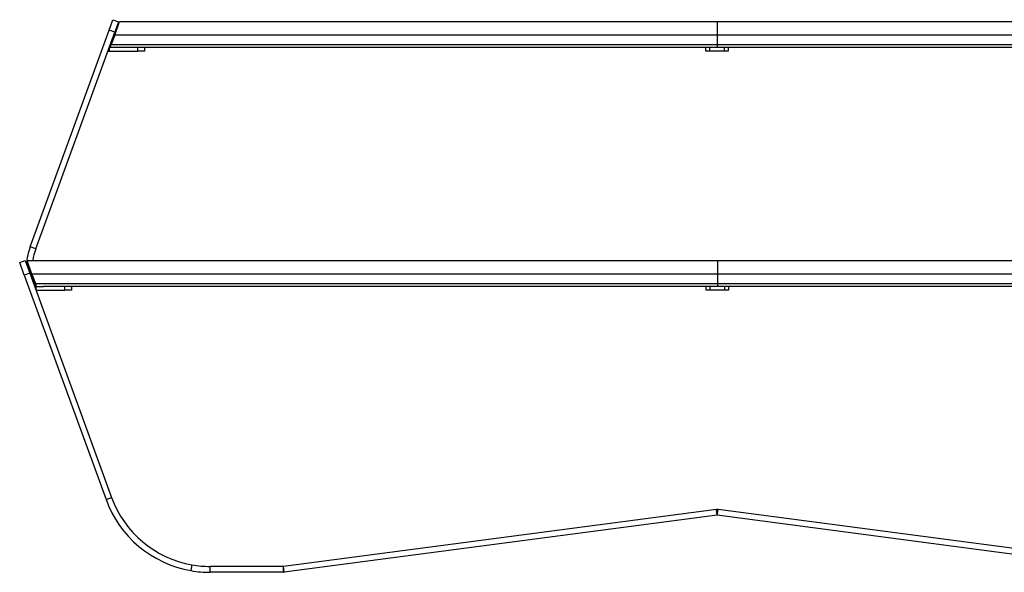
# Model space of a CAD drawing. Header units: millimetres. Extents: x 72 to 2598, y 61 to 1542.
# Tile 3 of 7: x 72 to 1406, y 793 to 1542. Entities that reach past the tile are written whole.
import ezdxf

# ---------------------------------------------------------------- set-up
doc = ezdxf.new("R2010")
doc.units = ezdxf.units.MM

msp = doc.modelspace()

# ---------------------------------------------------------------- linework, layer by layer
at = {"color": 7, "linetype": 'Continuous', "lineweight": 25}
for p, q in [((193.381, 1528.301), (198.511, 1542.397)), ((198.511, 1542.397), (206.028, 1539.661)), ((200.832, 1521.518), (207.52, 1539.892)), ((206.028, 1539.661), (200.898, 1525.565)), ((207.52, 1539.892), (1016.781, 1539.892)), ((1016.781, 1539.892), (1016.781, 1521.518)), ((1016.781, 1539.892), (1826.042, 1539.892)), ((86.357, 1234.257), (193.381, 1528.301)), ((93.875, 1231.52), (200.898, 1525.565)), ((200.898, 1525.565), (193.381, 1528.301)), ((200.832, 1521.518), (196.191, 1508.767)), ((1016.781, 1521.518), (200.832, 1521.518)), ((1832.73, 1521.518), (1016.781, 1521.518)), ((1016.781, 1521.518), (1016.781, 1508.767)), ((194.781, 1504.892), (196.191, 1508.767)), ((196.191, 1508.767), (1016.781, 1508.767)), ((1016.781, 1508.767), (1837.371, 1508.767)), ((1016.781, 1508.767), (1016.781, 1504.892)), ((191.554, 1499.892), (193.374, 1499.892)), ((193.374, 1504.892), (193.374, 1499.892)), ((193.374, 1504.892), (194.781, 1504.892)), ((193.374, 1499.892), (232.245, 1499.892)), ((1016.781, 1504.892), (194.781, 1504.892)), ((232.245, 1499.892), (232.245, 1504.892)), ((241.374, 1499.892), (232.245, 1499.892)), ((241.374, 1504.892), (241.374, 1499.892)), ((1001.781, 1499.892), (1001.781, 1504.892)), ((1006.781, 1499.892), (1001.781, 1499.892)), ((1006.781, 1504.892), (1006.781, 1499.892)), ((1026.781, 1499.892), (1006.781, 1499.892)), ((1838.781, 1504.892), (1016.781, 1504.892)), ((1026.781, 1499.892), (1026.781, 1504.892)), ((1031.781, 1499.892), (1026.781, 1499.892)), ((1031.781, 1504.892), (1031.781, 1499.892)), ((93.875, 1231.52), (86.357, 1234.257)), ((72.141, 1213.118), (79.659, 1215.854)), ((79.659, 1215.854), (85.877, 1198.77)), ((82.059, 1215.854), (81.787, 1215.854)), ((81.787, 1215.854), (83.607, 1210.854)), ((82.059, 1215.854), (1017.559, 1215.854)), ((88.746, 1197.48), (82.059, 1215.854)), ((1017.559, 1215.854), (1953.059, 1215.854)), ((1017.559, 1215.854), (1017.559, 1197.48)), ((78.359, 1196.034), (72.141, 1213.118)), ((92.706, 1185.854), (83.607, 1210.854)), ((85.877, 1198.77), (78.359, 1196.034)), ((78.359, 1196.034), (189.086, 891.815)), ((85.877, 1198.77), (196.604, 894.551)), ((1017.559, 1197.48), (88.746, 1197.48)), ((88.746, 1197.48), (93.387, 1184.729)), ((1946.371, 1197.48), (1017.559, 1197.48)), ((1017.559, 1197.48), (1017.559, 1184.729)), ((92.398, 1180.854), (94.218, 1180.854)), ((92.706, 1185.854), (94.526, 1180.854)), ((93.387, 1184.729), (1017.559, 1184.729)), ((94.798, 1180.854), (93.387, 1184.729)), ((94.218, 1180.854), (94.218, 1175.854)), ((94.218, 1180.854), (104.437, 1180.854)), ((94.218, 1175.854), (133.089, 1175.854)), ((1017.559, 1180.854), (104.437, 1180.854)), ((133.089, 1175.854), (133.089, 1180.854)), ((142.218, 1175.854), (133.089, 1175.854)), ((142.218, 1180.854), (142.218, 1175.854)), ((1002.287, 1175.854), (1002.287, 1180.854)), ((1007.287, 1175.854), (1002.287, 1175.854)), ((1007.287, 1180.854), (1007.287, 1175.854)), ((1027.287, 1175.854), (1007.287, 1175.854)), ((1017.559, 1184.729), (1941.73, 1184.729)), ((1017.559, 1184.729), (1017.559, 1180.854)), ((1928.137, 1180.854), (1017.559, 1180.854)), ((1027.287, 1175.854), (1027.287, 1180.854)), ((1032.287, 1175.854), (1027.287, 1175.854)), ((1032.287, 1180.854), (1032.287, 1175.854)), ((189.086, 891.815), (196.604, 894.551)), ((1016.032, 878.334), (429.548, 801.122)), ((1017.076, 870.403), (430.592, 793.191)), ((1017.076, 870.403), (1016.032, 878.334)), ((1017.141, 870.407), (1017.141, 878.407)), ((1017.207, 870.403), (1018.251, 878.334)), ((1603.691, 793.191), (1017.207, 870.403)), ((1604.735, 801.122), (1018.251, 878.334)), ((305.521, 803.251), (304.139, 795.371)), ((330.04, 793.118), (330.04, 801.118)), ((429.483, 801.118), (330.04, 801.118)), ((429.483, 793.118), (429.483, 801.118)), ((430.592, 793.191), (429.548, 801.122)), ((429.483, 793.118), (330.04, 793.118))]:
    msp.add_line(p, q, dxfattribs=at)
at = {"color": 8, "linetype": 'Continuous', "lineweight": 25}
for p, q in [((83.879, 1210.854), (83.607, 1210.854)), ((92.978, 1185.854), (92.706, 1185.854))]:
    msp.add_line(p, q, dxfattribs=at)
at = {"color": 7, "linetype": 'Continuous', "lineweight": 25}
for centre, radius, start, end in [((169.05, 1204.159), 88, 160, 175.380023), ((169.05, 1204.159), 80, 160, 171.593792), ((169.05, 1204.159), 80, 187.161432, 196.936387), ((330.04, 943.118), 142, 200, 260.05671), ((330.04, 943.118), 150, 200, 260.05671), ((1017.141, 869.907), 8.5, 90, 97.5), ((1017.141, 869.907), 0.5, 90, 97.5), ((1017.141, 869.907), 8.5, 82.5, 90), ((1017.141, 869.907), 0.5, 82.5, 90), ((330.04, 943.118), 142, 260.05671, 270), ((429.483, 801.618), 0.5, 270, 277.5), ((330.04, 943.118), 150, 260.05671, 270), ((429.483, 801.618), 8.5, 270, 277.5)]:
    msp.add_arc(centre, radius, start, end, dxfattribs=at)

doc.saveas('drawing.dxf')
